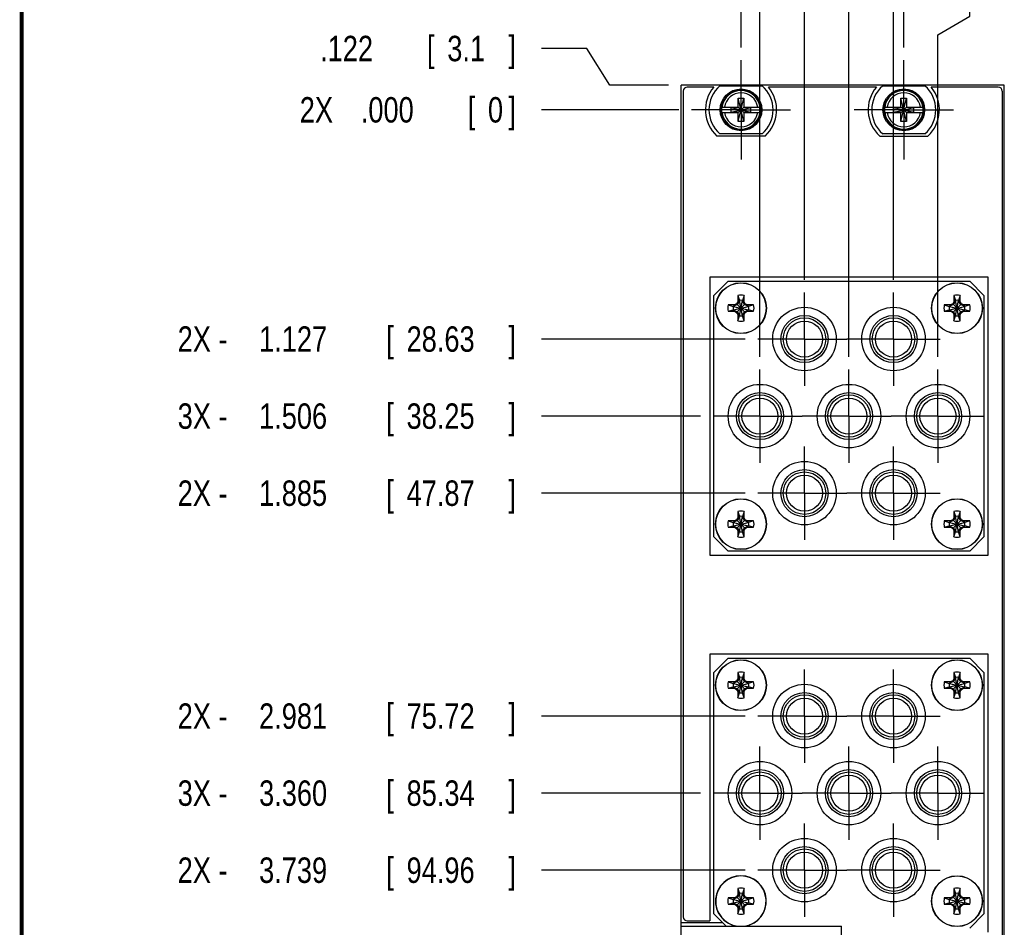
# Model space of a CAD drawing. Header units: inches. Extents: x 0.2 to 16.8, y 0.1 to 10.8.
# Tile 2 of 12: x 0.2 to 5.1, y 3.8 to 8.3. Entities that reach past the tile are written whole.
import ezdxf

# ---------------------------------------------------------------- set-up
doc = ezdxf.new("R2010")
doc.units = ezdxf.units.IN
doc.header["$LTSCALE"] = 0.935
doc.header["$MEASUREMENT"] = 0
doc.linetypes.add('CENTER', pattern=[0.6, 0.375, -0.075, 0.075, -0.075])
doc.layers.get('0').update_dxf_attribs({"linetype": 'CONTINUOUS'})
doc.layers.add('DEFAULT_1', color=7, linetype='CENTER')
doc.layers.add('DIMENSIONS', color=7, linetype='CONTINUOUS')
doc.styles.get("Standard").update_dxf_attribs({"font": 'txt', "width": 0.8})
doc.dimstyles.new('DIMSTYLE_1', dxfattribs={"dimtxt": 0.125, "dimasz": 0.18, "dimexe": 0.18, "dimexo": 0.0625, "dimgap": 0.09, "dimtad": 0, "dimtih": 1, "dimtoh": 1, "dimdec": 3, "dimzin": 4, "dimdsep": 46, "dimtxsty": 'STANDARD', "dimblk": '_FILLED', "dimblk1": '_FILLED', "dimblk2": '_FILLED', "dimcen": 0.09, "dimadec": 0, "dimazin": 0, "dimtp": 0.001, "dimtm": 0.001, "dimtfac": 1, "dimtdec": 3, "dimtofl": 0, "dimtmove": 0, "dimatfit": 3, "dimldrblk": '_FILLED', "dimfxl": 1, "dimtolj": 1, "dimtzin": 4, "dimarcsym": 0})

# ---------------------------------------------------------------- blocks, each defined once
blk = doc.blocks.new('*D4')
at = {"layer": 'DIMENSIONS', "color": 2, "linetype": 'CONTINUOUS'}
for p, q in [((3.027, 8.1684), (2.804, 8.1684)), ((3.1413, 7.9889), (3.027, 8.1684)), ((3.429, 7.9889), (3.1413, 7.9889))]:
    blk.add_line(p, q, dxfattribs=at)
at = {"layer": 'DIMENSIONS', "color": 2, "linetype": 'CONTINUOUS', "width": 0.8}
for s, p in [('.122', (1.7165, 8.1059)), ('[', (2.2415, 8.1059)), ('3.1', (2.3415, 8.1059)), (']', (2.6415, 8.1059))]:
    blk.add_text(s, height=0.125, dxfattribs=at).set_placement(p)
blk = doc.blocks.new('_FILLED')
at = {"color": 0, "linetype": 'BYBLOCK'}
blk.add_solid([(0, 0), (-1, 0.174), (-1, -0.174)], dxfattribs=at)
blk = doc.blocks.new('*D5')
at = {"layer": 'DIMENSIONS', "color": 2, "linetype": 'CONTINUOUS'}
blk.add_line((3.8054, 6.7398), (2.804, 6.7398), dxfattribs=at)
at = {"layer": 'DIMENSIONS', "color": 2, "linetype": 'CONTINUOUS', "width": 0.8}
for s, p in [('2X -', (1.0165, 6.6773)), ('1.127', (1.4165, 6.6773)), ('[', (2.0415, 6.6773)), ('28.63', (2.1415, 6.6773)), (']', (2.6415, 6.6773))]:
    blk.add_text(s, height=0.125, dxfattribs=at).set_placement(p)
blk = doc.blocks.new('*D6')
at = {"layer": 'DIMENSIONS', "color": 2, "linetype": 'CONTINUOUS'}
blk.add_line((3.5867, 6.3609), (2.804, 6.3609), dxfattribs=at)
at = {"layer": 'DIMENSIONS', "color": 2, "linetype": 'CONTINUOUS', "width": 0.8}
for s, p in [('3X -', (1.0165, 6.2984)), ('1.506', (1.4165, 6.2984)), ('[', (2.0415, 6.2984)), ('38.25', (2.1415, 6.2984)), (']', (2.6415, 6.2984))]:
    blk.add_text(s, height=0.125, dxfattribs=at).set_placement(p)
blk = doc.blocks.new('*D7')
at = {"layer": 'DIMENSIONS', "color": 2, "linetype": 'CONTINUOUS'}
blk.add_line((3.8054, 5.982), (2.804, 5.982), dxfattribs=at)
at = {"layer": 'DIMENSIONS', "color": 2, "linetype": 'CONTINUOUS', "width": 0.8}
for s, p in [('[', (2.0415, 5.9195)), (']', (2.6415, 5.9195)), ('2X -', (1.0165, 5.9195)), ('1.885', (1.4165, 5.9195)), ('47.87', (2.1415, 5.9195))]:
    blk.add_text(s, height=0.125, dxfattribs=at).set_placement(p)
blk = doc.blocks.new('*D8')
at = {"layer": 'DIMENSIONS', "color": 2, "linetype": 'CONTINUOUS'}
blk.add_line((3.8054, 4.8859), (2.804, 4.8859), dxfattribs=at)
at = {"layer": 'DIMENSIONS', "color": 2, "linetype": 'CONTINUOUS', "width": 0.8}
for s, p in [('2X -', (1.0165, 4.8234)), ('2.981', (1.4165, 4.8234)), ('[', (2.0415, 4.8234)), ('75.72', (2.1415, 4.8234)), (']', (2.6415, 4.8234))]:
    blk.add_text(s, height=0.125, dxfattribs=at).set_placement(p)
blk = doc.blocks.new('*D9')
at = {"layer": 'DIMENSIONS', "color": 2, "linetype": 'CONTINUOUS'}
blk.add_line((3.5867, 4.5071), (2.804, 4.5071), dxfattribs=at)
at = {"layer": 'DIMENSIONS', "color": 2, "linetype": 'CONTINUOUS', "width": 0.8}
for s, p in [('3X -', (1.0165, 4.4446)), ('3.360', (1.4165, 4.4446)), ('[', (2.0415, 4.4446)), ('85.34', (2.1415, 4.4446)), (']', (2.6415, 4.4446))]:
    blk.add_text(s, height=0.125, dxfattribs=at).set_placement(p)
blk = doc.blocks.new('*D10')
at = {"layer": 'DIMENSIONS', "color": 2, "linetype": 'CONTINUOUS'}
blk.add_line((3.8054, 4.1282), (2.804, 4.1282), dxfattribs=at)
at = {"layer": 'DIMENSIONS', "color": 2, "linetype": 'CONTINUOUS', "width": 0.8}
for s, p in [('2X -', (1.0165, 4.0657)), ('3.739', (1.4165, 4.0657)), ('[', (2.0415, 4.0657)), ('94.96', (2.1415, 4.0657)), (']', (2.6415, 4.0657))]:
    blk.add_text(s, height=0.125, dxfattribs=at).set_placement(p)
blk = doc.blocks.new('*D11')
at = {"layer": 'DIMENSIONS', "color": 2, "linetype": 'CONTINUOUS'}
blk.add_line((3.549, 3.0462), (2.804, 3.0462), dxfattribs=at)
at = {"layer": 'DIMENSIONS', "color": 2, "linetype": 'CONTINUOUS', "width": 0.8}
for s, p in [('2X -', (0.9165, 2.9837)), ('4.821', (1.3165, 2.9837)), ('[', (1.9415, 2.9837)), ('122.45', (2.0415, 2.9837)), (']', (2.6415, 2.9837))]:
    blk.add_text(s, height=0.125, dxfattribs=at).set_placement(p)
blk = doc.blocks.new('*D12')
at = {"layer": 'DIMENSIONS', "color": 2, "linetype": 'CONTINUOUS'}
blk.add_line((3.4795, 7.8669), (2.804, 7.8669), dxfattribs=at)
at = {"layer": 'DIMENSIONS', "color": 2, "linetype": 'CONTINUOUS', "width": 0.8}
for s, p in [('[', (2.4415, 7.8044)), (']', (2.6415, 7.8044)), ('2X ', (1.6165, 7.8044)), ('.000', (1.9165, 7.8044)), ('0', (2.5415, 7.8044))]:
    blk.add_text(s, height=0.125, dxfattribs=at).set_placement(p)
blk = doc.blocks.new('*D13')
at = {"layer": 'DIMENSIONS', "color": 2, "linetype": 'CONTINUOUS'}
blk.add_line((3.8785, 6.6527), (3.8785, 8.6764), dxfattribs=at)
at = {"layer": 'DIMENSIONS', "color": 2, "linetype": 'CONTINUOUS', "width": 0.8}
for s, p in [(']', (3.941, 10.0639)), ('2.36', (3.941, 9.6639)), ('[', (3.941, 9.5639)), ('.093', (3.941, 9.0389)), ('2X ', (3.941, 8.7389))]:
    blk.add_text(s, height=0.125, rotation=90, dxfattribs=at).set_placement(p)
blk = doc.blocks.new('*D14')
at = {"layer": 'DIMENSIONS', "color": 2, "linetype": 'CONTINUOUS'}
blk.add_line((4.0972, 7.0316), (4.0972, 8.6764), dxfattribs=at)
at = {"layer": 'DIMENSIONS', "color": 2, "linetype": 'CONTINUOUS', "width": 0.8}
for s, p in [(']', (4.1597, 10.0639)), ('7.92', (4.1597, 9.6639)), ('[', (4.1597, 9.5639)), ('.312', (4.1597, 9.0389)), ('4X ', (4.1597, 8.7389))]:
    blk.add_text(s, height=0.125, rotation=90, dxfattribs=at).set_placement(p)
blk = doc.blocks.new('*D15')
at = {"layer": 'DIMENSIONS', "color": 2, "linetype": 'CONTINUOUS'}
blk.add_line((4.316, 6.6527), (4.316, 8.6764), dxfattribs=at)
at = {"layer": 'DIMENSIONS', "color": 2, "linetype": 'CONTINUOUS', "width": 0.8}
for s, p in [(']', (4.3785, 10.1639)), ('13.47', (4.3785, 9.6639)), ('[', (4.3785, 9.5639)), ('.531', (4.3785, 9.0389)), ('2X ', (4.3785, 8.7389))]:
    blk.add_text(s, height=0.125, rotation=90, dxfattribs=at).set_placement(p)
blk = doc.blocks.new('*D16')
at = {"layer": 'DIMENSIONS', "color": 2, "linetype": 'CONTINUOUS'}
blk.add_line((4.5347, 7.0316), (4.5347, 8.6764), dxfattribs=at)
at = {"layer": 'DIMENSIONS', "color": 2, "linetype": 'CONTINUOUS', "width": 0.8}
for s, p in [(']', (4.5972, 10.1639)), ('19.03', (4.5972, 9.6639)), ('[', (4.5972, 9.5639)), ('.749', (4.5972, 9.0389)), ('4X ', (4.5972, 8.7389))]:
    blk.add_text(s, height=0.125, rotation=90, dxfattribs=at).set_placement(p)
blk = doc.blocks.new('*D17')
at = {"layer": 'DIMENSIONS', "color": 2, "linetype": 'CONTINUOUS'}
for p, q in [((4.9103, 8.3268), (4.9103, 8.6764)), ((4.7535, 8.2354), (4.9103, 8.3268)), ((4.7535, 6.6527), (4.7535, 8.2354))]:
    blk.add_line(p, q, dxfattribs=at)
at = {"layer": 'DIMENSIONS', "color": 2, "linetype": 'CONTINUOUS', "width": 0.8}
for s, p in [(']', (4.9728, 10.1639)), ('24.59', (4.9728, 9.6639)), ('[', (4.9728, 9.5639)), ('.968', (4.9728, 9.0389)), ('2X ', (4.9728, 8.7389))]:
    blk.add_text(s, height=0.125, rotation=90, dxfattribs=at).set_placement(p)
blk = doc.blocks.new('*D18')
at = {"layer": 'DIMENSIONS', "color": 2, "linetype": 'CONTINUOUS'}
for p, q in [((3.6857, 8.4337), (3.6857, 8.6764)), ((3.7855, 8.3606), (3.6857, 8.4337)), ((3.7855, 8.1729), (3.7855, 8.3606))]:
    blk.add_line(p, q, dxfattribs=at)
at = {"layer": 'DIMENSIONS', "color": 2, "linetype": 'CONTINUOUS', "width": 0.8}
for s, p in [(']', (3.7482, 9.7639)), ('0', (3.7482, 9.6639)), ('[', (3.7482, 9.5639)), ('.000', (3.7482, 9.0389)), ('2X ', (3.7482, 8.7389))]:
    blk.add_text(s, height=0.125, rotation=90, dxfattribs=at).set_placement(p)
blk = doc.blocks.new('*D19')
at = {"layer": 'DIMENSIONS', "color": 2, "linetype": 'CONTINUOUS'}
for p, q in [((4.7167, 8.4504), (4.7167, 8.6764)), ((4.5855, 8.3756), (4.7167, 8.4504)), ((4.5855, 8.1729), (4.5855, 8.3756))]:
    blk.add_line(p, q, dxfattribs=at)
at = {"layer": 'DIMENSIONS', "color": 2, "linetype": 'CONTINUOUS', "width": 0.8}
for s, p in [(']', (4.7792, 10.1639)), ('20.32', (4.7792, 9.6639)), ('[', (4.7792, 9.5639)), ('.800', (4.7792, 9.0389)), ('2X ', (4.7792, 8.7389))]:
    blk.add_text(s, height=0.125, rotation=90, dxfattribs=at).set_placement(p)

msp = doc.modelspace()

# ---------------------------------------------------------------- linework, layer by layer
at = {"color": 7, "linetype": 'CONTINUOUS'}
for p, q in [((3.4915, 2.8512), (3.4915, 7.9889)), ((5.0795, 7.9889), (3.4915, 7.9889)), ((3.6817, 7.9854), (3.8892, 7.9854)), ((4.4817, 7.9854), (4.6892, 7.9854)), ((5.0795, 2.9239), (5.0795, 7.9889)), ((3.5015, 7.9589), (3.5015, 3.8989)), ((3.651, 7.9789), (3.5215, 7.9789)), ((4.451, 7.9789), (3.92, 7.9789)), ((5.0495, 7.9789), (4.72, 7.9789)), ((5.0695, 7.9589), (5.0695, 2.9539)), ((3.7717, 7.8098), (3.7993, 7.9239)), ((3.7717, 7.8806), (3.7717, 7.9239)), ((3.7993, 7.8098), (3.7717, 7.9239)), ((3.7717, 7.9239), (3.7993, 7.9239)), ((3.7993, 7.9239), (3.7993, 7.8806)), ((4.5717, 7.8098), (4.5993, 7.9239)), ((4.5717, 7.8806), (4.5717, 7.9239)), ((4.5993, 7.8098), (4.5717, 7.9239)), ((4.5717, 7.9239), (4.5993, 7.9239)), ((4.5993, 7.9239), (4.5993, 7.8806)), ((3.6908, 7.8806), (3.7738, 7.8806)), ((3.6908, 7.8531), (3.7738, 7.8531)), ((3.737, 7.8551), (3.737, 7.8786)), ((3.737, 7.8786), (3.834, 7.8551)), ((3.737, 7.8551), (3.834, 7.8786)), ((3.7738, 7.8786), (3.737, 7.8786)), ((3.737, 7.8551), (3.7738, 7.8551)), ((3.7717, 7.8098), (3.7717, 7.8531)), ((3.7738, 7.8806), (3.7738, 7.8786)), ((3.7738, 7.8551), (3.7972, 7.8786)), ((3.7972, 7.8551), (3.7738, 7.8786)), ((3.7738, 7.8531), (3.7738, 7.8551)), ((3.7972, 7.8806), (3.7972, 7.8786)), ((3.7972, 7.8806), (3.8801, 7.8806)), ((3.834, 7.8786), (3.7972, 7.8786)), ((3.7972, 7.8531), (3.7972, 7.8551)), ((3.7972, 7.8551), (3.834, 7.8551)), ((3.7972, 7.8531), (3.8801, 7.8531)), ((3.7993, 7.8531), (3.7993, 7.8098)), ((3.834, 7.8551), (3.834, 7.8786)), ((4.4908, 7.8806), (4.5738, 7.8806)), ((4.4908, 7.8531), (4.5738, 7.8531)), ((4.537, 7.8551), (4.537, 7.8786)), ((4.537, 7.8551), (4.634, 7.8786)), ((4.5738, 7.8786), (4.537, 7.8786)), ((4.537, 7.8786), (4.634, 7.8551)), ((4.537, 7.8551), (4.5738, 7.8551)), ((4.5717, 7.8098), (4.5717, 7.8531)), ((4.5738, 7.8806), (4.5738, 7.8786)), ((4.5738, 7.8551), (4.5972, 7.8786)), ((4.5972, 7.8551), (4.5738, 7.8786)), ((4.5738, 7.8531), (4.5738, 7.8551)), ((4.5972, 7.8806), (4.5972, 7.8786)), ((4.5972, 7.8806), (4.6801, 7.8806)), ((4.634, 7.8786), (4.5972, 7.8786)), ((4.5972, 7.8531), (4.5972, 7.8551)), ((4.5972, 7.8551), (4.634, 7.8551)), ((4.5972, 7.8531), (4.6801, 7.8531)), ((4.5993, 7.8531), (4.5993, 7.8098)), ((4.634, 7.8551), (4.634, 7.8786)), ((3.7993, 7.8098), (3.7717, 7.8098)), ((4.5993, 7.8098), (4.5717, 7.8098)), ((3.8892, 7.7484), (3.6817, 7.7484)), ((4.6892, 7.7484), (4.4817, 7.7484)), ((3.9037, 7.7379), (3.6672, 7.7379)), ((4.4672, 7.7379), (4.7037, 7.7379)), ((3.6325, 7.0444), (3.6325, 5.6774)), ((4.9995, 7.0444), (3.6325, 7.0444)), ((3.7225, 7.0244), (3.6525, 6.9544)), ((3.7225, 7.0244), (4.9095, 7.0244)), ((4.9795, 6.9544), (4.9095, 7.0244)), ((4.9995, 5.6774), (4.9995, 7.0444)), ((3.6525, 5.7674), (3.6525, 6.9544)), ((3.7694, 6.9233), (3.7637, 6.9133)), ((3.7772, 6.9282), (3.7668, 6.9101)), ((3.7694, 6.9544), (3.7694, 6.9233)), ((3.7694, 6.9544), (3.7772, 6.9297)), ((3.7694, 6.9233), (3.7772, 6.9282)), ((3.7772, 6.8541), (3.7928, 6.9297)), ((3.7772, 6.9297), (3.7772, 6.9282)), ((3.7928, 6.8541), (3.7772, 6.9297)), ((3.7772, 6.8556), (3.7928, 6.9282)), ((3.7928, 6.8556), (3.7772, 6.9282)), ((3.8005, 6.9544), (3.7928, 6.9297)), ((3.7928, 6.9282), (3.7928, 6.9297)), ((3.8032, 6.9101), (3.7928, 6.9282)), ((3.8005, 6.9233), (3.7928, 6.9282)), ((3.8005, 6.9233), (3.8005, 6.9544)), ((3.8063, 6.9133), (3.8005, 6.9233)), ((4.8314, 6.9233), (4.8257, 6.9133)), ((4.8392, 6.9282), (4.8288, 6.9101)), ((4.8314, 6.9544), (4.8314, 6.9233)), ((4.8314, 6.9544), (4.8392, 6.9297)), ((4.8314, 6.9233), (4.8392, 6.9282)), ((4.8392, 6.8541), (4.8548, 6.9297)), ((4.8392, 6.9297), (4.8392, 6.9282)), ((4.8548, 6.8541), (4.8392, 6.9297)), ((4.8392, 6.8556), (4.8548, 6.9282)), ((4.8548, 6.8556), (4.8392, 6.9282)), ((4.8625, 6.9544), (4.8548, 6.9297)), ((4.8548, 6.9282), (4.8548, 6.9297)), ((4.8652, 6.9101), (4.8548, 6.9282)), ((4.8625, 6.9233), (4.8548, 6.9282)), ((4.8625, 6.9233), (4.8625, 6.9544)), ((4.8683, 6.9133), (4.8625, 6.9233)), ((4.9795, 6.9544), (4.9795, 5.7674)), ((3.7225, 6.9075), (3.7472, 6.8997)), ((3.7536, 6.9075), (3.7225, 6.9075)), ((3.7225, 6.8764), (3.7472, 6.8841)), ((3.7225, 6.8764), (3.7536, 6.8764)), ((3.7472, 6.8997), (3.8228, 6.8841)), ((3.7472, 6.8841), (3.8228, 6.8997)), ((3.7487, 6.8997), (3.7472, 6.8997)), ((3.7472, 6.8841), (3.7487, 6.8841)), ((3.7668, 6.9101), (3.7487, 6.8997)), ((3.7536, 6.9075), (3.7487, 6.8997)), ((3.7487, 6.8997), (3.8213, 6.8841)), ((3.7487, 6.8841), (3.8213, 6.8997)), ((3.7536, 6.8764), (3.7487, 6.8841)), ((3.7487, 6.8841), (3.7668, 6.8737)), ((3.7637, 6.9133), (3.7536, 6.9075)), ((3.7536, 6.8764), (3.7637, 6.8706)), ((3.7637, 6.8706), (3.8063, 6.9133)), ((3.8063, 6.8706), (3.7637, 6.9133)), ((3.7668, 6.8737), (3.7772, 6.8556)), ((3.7928, 6.8556), (3.8032, 6.8737)), ((3.8213, 6.8997), (3.8032, 6.9101)), ((3.8032, 6.8737), (3.8213, 6.8841)), ((3.8164, 6.9075), (3.8063, 6.9133)), ((3.8063, 6.8706), (3.8164, 6.8764)), ((3.8164, 6.9075), (3.8213, 6.8997)), ((3.8475, 6.9075), (3.8164, 6.9075)), ((3.8164, 6.8764), (3.8213, 6.8841)), ((3.8164, 6.8764), (3.8475, 6.8764)), ((3.8228, 6.8997), (3.8213, 6.8997)), ((3.8213, 6.8841), (3.8228, 6.8841)), ((3.8475, 6.9075), (3.8228, 6.8997)), ((3.8475, 6.8764), (3.8228, 6.8841)), ((4.8156, 6.9075), (4.7845, 6.9075)), ((4.7845, 6.9075), (4.8092, 6.8997)), ((4.7845, 6.8764), (4.8092, 6.8841)), ((4.7845, 6.8764), (4.8156, 6.8764)), ((4.8092, 6.8841), (4.8848, 6.8997)), ((4.8107, 6.8997), (4.8092, 6.8997)), ((4.8092, 6.8997), (4.8848, 6.8841)), ((4.8092, 6.8841), (4.8107, 6.8841)), ((4.8288, 6.9101), (4.8107, 6.8997)), ((4.8156, 6.9075), (4.8107, 6.8997)), ((4.8107, 6.8841), (4.8833, 6.8997)), ((4.8107, 6.8997), (4.8833, 6.8841)), ((4.8156, 6.8764), (4.8107, 6.8841)), ((4.8107, 6.8841), (4.8288, 6.8737)), ((4.8257, 6.9133), (4.8156, 6.9075)), ((4.8156, 6.8764), (4.8257, 6.8706)), ((4.8257, 6.8706), (4.8683, 6.9133)), ((4.8683, 6.8706), (4.8257, 6.9133)), ((4.8288, 6.8737), (4.8392, 6.8556)), ((4.8548, 6.8556), (4.8652, 6.8737)), ((4.8833, 6.8997), (4.8652, 6.9101)), ((4.8652, 6.8737), (4.8833, 6.8841)), ((4.8784, 6.9075), (4.8683, 6.9133)), ((4.8683, 6.8706), (4.8784, 6.8764)), ((4.8784, 6.9075), (4.8833, 6.8997)), ((4.9095, 6.9075), (4.8784, 6.9075)), ((4.8784, 6.8764), (4.8833, 6.8841)), ((4.8784, 6.8764), (4.9095, 6.8764)), ((4.8848, 6.8997), (4.8833, 6.8997)), ((4.8833, 6.8841), (4.8848, 6.8841)), ((4.9095, 6.9075), (4.8848, 6.8997)), ((4.9095, 6.8764), (4.8848, 6.8841)), ((3.7637, 6.8706), (3.7694, 6.8606)), ((3.7694, 6.8606), (3.7694, 6.8294)), ((3.7694, 6.8606), (3.7772, 6.8556)), ((3.7694, 6.8294), (3.7772, 6.8541)), ((3.7772, 6.8556), (3.7772, 6.8541)), ((3.8005, 6.8606), (3.7928, 6.8556)), ((3.7928, 6.8541), (3.7928, 6.8556)), ((3.8005, 6.8294), (3.7928, 6.8541)), ((3.8005, 6.8606), (3.8063, 6.8706)), ((3.8005, 6.8294), (3.8005, 6.8606)), ((4.8257, 6.8706), (4.8314, 6.8606)), ((4.8314, 6.8606), (4.8314, 6.8294)), ((4.8314, 6.8606), (4.8392, 6.8556)), ((4.8314, 6.8294), (4.8392, 6.8541)), ((4.8392, 6.8556), (4.8392, 6.8541)), ((4.8625, 6.8606), (4.8548, 6.8556)), ((4.8548, 6.8541), (4.8548, 6.8556)), ((4.8625, 6.8294), (4.8548, 6.8541)), ((4.8625, 6.8606), (4.8683, 6.8706)), ((4.8625, 6.8294), (4.8625, 6.8606)), ((3.7694, 5.8613), (3.7637, 5.8513)), ((3.7772, 5.8662), (3.7668, 5.8481)), ((3.7694, 5.8924), (3.7694, 5.8613)), ((3.7694, 5.8924), (3.7772, 5.8677)), ((3.7694, 5.8613), (3.7772, 5.8662)), ((3.7772, 5.8677), (3.7772, 5.8662)), ((3.7772, 5.7921), (3.7928, 5.8677)), ((3.7928, 5.7921), (3.7772, 5.8677)), ((3.7772, 5.7936), (3.7928, 5.8662)), ((3.7928, 5.7936), (3.7772, 5.8662)), ((3.8005, 5.8924), (3.7928, 5.8677)), ((3.7928, 5.8662), (3.7928, 5.8677)), ((3.8032, 5.8481), (3.7928, 5.8662)), ((3.8005, 5.8613), (3.7928, 5.8662)), ((3.8005, 5.8613), (3.8005, 5.8924)), ((3.8063, 5.8513), (3.8005, 5.8613)), ((4.8314, 5.8613), (4.8257, 5.8513)), ((4.8392, 5.8662), (4.8288, 5.8481)), ((4.8314, 5.8924), (4.8314, 5.8613)), ((4.8314, 5.8924), (4.8392, 5.8677)), ((4.8314, 5.8613), (4.8392, 5.8662)), ((4.8392, 5.7921), (4.8548, 5.8677)), ((4.8392, 5.8677), (4.8392, 5.8662)), ((4.8548, 5.7921), (4.8392, 5.8677)), ((4.8392, 5.7936), (4.8548, 5.8662)), ((4.8548, 5.7936), (4.8392, 5.8662)), ((4.8625, 5.8924), (4.8548, 5.8677)), ((4.8548, 5.8662), (4.8548, 5.8677)), ((4.8625, 5.8613), (4.8548, 5.8662)), ((4.8652, 5.8481), (4.8548, 5.8662)), ((4.8625, 5.8613), (4.8625, 5.8924)), ((4.8683, 5.8513), (4.8625, 5.8613)), ((3.7225, 5.8455), (3.7472, 5.8377)), ((3.7536, 5.8455), (3.7225, 5.8455)), ((3.7225, 5.8144), (3.7472, 5.8221)), ((3.7225, 5.8144), (3.7536, 5.8144)), ((3.7472, 5.8377), (3.8228, 5.8221)), ((3.7472, 5.8221), (3.8228, 5.8377)), ((3.7487, 5.8377), (3.7472, 5.8377)), ((3.7472, 5.8221), (3.7487, 5.8221)), ((3.7668, 5.8481), (3.7487, 5.8377)), ((3.7536, 5.8455), (3.7487, 5.8377)), ((3.7487, 5.8377), (3.8213, 5.8221)), ((3.7487, 5.8221), (3.8213, 5.8377)), ((3.7536, 5.8144), (3.7487, 5.8221)), ((3.7487, 5.8221), (3.7668, 5.8117)), ((3.7637, 5.8513), (3.7536, 5.8455)), ((3.7536, 5.8144), (3.7637, 5.8086)), ((3.7637, 5.8086), (3.8063, 5.8513)), ((3.8063, 5.8086), (3.7637, 5.8513)), ((3.7637, 5.8086), (3.7694, 5.7986)), ((3.7668, 5.8117), (3.7772, 5.7936)), ((3.7928, 5.7936), (3.8032, 5.8117)), ((3.8005, 5.7986), (3.8063, 5.8086)), ((3.8213, 5.8377), (3.8032, 5.8481)), ((3.8032, 5.8117), (3.8213, 5.8221)), ((3.8164, 5.8455), (3.8063, 5.8513)), ((3.8063, 5.8086), (3.8164, 5.8144)), ((3.8164, 5.8455), (3.8213, 5.8377)), ((3.8475, 5.8455), (3.8164, 5.8455)), ((3.8164, 5.8144), (3.8213, 5.8221)), ((3.8164, 5.8144), (3.8475, 5.8144)), ((3.8228, 5.8377), (3.8213, 5.8377)), ((3.8213, 5.8221), (3.8228, 5.8221)), ((3.8475, 5.8455), (3.8228, 5.8377)), ((3.8475, 5.8144), (3.8228, 5.8221)), ((4.8156, 5.8455), (4.7845, 5.8455)), ((4.7845, 5.8455), (4.8092, 5.8377)), ((4.7845, 5.8144), (4.8092, 5.8221)), ((4.7845, 5.8144), (4.8156, 5.8144)), ((4.8092, 5.8221), (4.8848, 5.8377)), ((4.8107, 5.8377), (4.8092, 5.8377)), ((4.8092, 5.8377), (4.8848, 5.8221)), ((4.8092, 5.8221), (4.8107, 5.8221)), ((4.8288, 5.8481), (4.8107, 5.8377)), ((4.8156, 5.8455), (4.8107, 5.8377)), ((4.8107, 5.8221), (4.8833, 5.8377)), ((4.8107, 5.8377), (4.8833, 5.8221)), ((4.8107, 5.8221), (4.8288, 5.8117)), ((4.8156, 5.8144), (4.8107, 5.8221)), ((4.8257, 5.8513), (4.8156, 5.8455)), ((4.8156, 5.8144), (4.8257, 5.8086)), ((4.8257, 5.8086), (4.8683, 5.8513)), ((4.8683, 5.8086), (4.8257, 5.8513)), ((4.8257, 5.8086), (4.8314, 5.7986)), ((4.8288, 5.8117), (4.8392, 5.7936)), ((4.8548, 5.7936), (4.8652, 5.8117)), ((4.8625, 5.7986), (4.8683, 5.8086)), ((4.8833, 5.8377), (4.8652, 5.8481)), ((4.8652, 5.8117), (4.8833, 5.8221)), ((4.8784, 5.8455), (4.8683, 5.8513)), ((4.8683, 5.8086), (4.8784, 5.8144)), ((4.9095, 5.8455), (4.8784, 5.8455)), ((4.8784, 5.8455), (4.8833, 5.8377)), ((4.8784, 5.8144), (4.8833, 5.8221)), ((4.8784, 5.8144), (4.9095, 5.8144)), ((4.8848, 5.8377), (4.8833, 5.8377)), ((4.8833, 5.8221), (4.8848, 5.8221)), ((4.9095, 5.8455), (4.8848, 5.8377)), ((4.9095, 5.8144), (4.8848, 5.8221)), ((3.6525, 5.7674), (3.7225, 5.6974)), ((3.7694, 5.7986), (3.7694, 5.7674)), ((3.7694, 5.7986), (3.7772, 5.7936)), ((3.7694, 5.7674), (3.7772, 5.7921)), ((3.7772, 5.7936), (3.7772, 5.7921)), ((3.8005, 5.7986), (3.7928, 5.7936)), ((3.7928, 5.7921), (3.7928, 5.7936)), ((3.8005, 5.7674), (3.7928, 5.7921)), ((3.8005, 5.7674), (3.8005, 5.7986)), ((4.8314, 5.7986), (4.8314, 5.7674)), ((4.8314, 5.7986), (4.8392, 5.7936)), ((4.8314, 5.7674), (4.8392, 5.7921)), ((4.8392, 5.7936), (4.8392, 5.7921)), ((4.8625, 5.7986), (4.8548, 5.7936)), ((4.8548, 5.7921), (4.8548, 5.7936)), ((4.8625, 5.7674), (4.8548, 5.7921)), ((4.8625, 5.7674), (4.8625, 5.7986)), ((4.9095, 5.6974), (4.9795, 5.7674)), ((3.6325, 5.6774), (4.9995, 5.6774)), ((4.9095, 5.6974), (3.7225, 5.6974)), ((3.6325, 5.1906), (3.6325, 3.8789)), ((4.9995, 5.1906), (3.6325, 5.1906)), ((4.9995, 3.8236), (4.9995, 5.1906)), ((3.7225, 5.1706), (3.6525, 5.1006)), ((3.7225, 5.1706), (4.9095, 5.1706)), ((4.9795, 5.1006), (4.9095, 5.1706)), ((3.6525, 3.9136), (3.6525, 5.1006)), ((3.7694, 5.1005), (3.7694, 5.0694)), ((3.7694, 5.1005), (3.7772, 5.0759)), ((3.8005, 5.1005), (3.7928, 5.0759)), ((3.8005, 5.0694), (3.8005, 5.1005)), ((4.8314, 5.1005), (4.8392, 5.0759)), ((4.8314, 5.1005), (4.8314, 5.0694)), ((4.8625, 5.1005), (4.8548, 5.0759)), ((4.8625, 5.0694), (4.8625, 5.1005)), ((4.9795, 5.1006), (4.9795, 3.9136)), ((3.7225, 5.0536), (3.7472, 5.0458)), ((3.7536, 5.0536), (3.7225, 5.0536)), ((3.7487, 5.0458), (3.7472, 5.0458)), ((3.7472, 5.0458), (3.8228, 5.0303)), ((3.7472, 5.0303), (3.8228, 5.0458)), ((3.7668, 5.0563), (3.7487, 5.0458)), ((3.7536, 5.0536), (3.7487, 5.0458)), ((3.7487, 5.0458), (3.8213, 5.0303)), ((3.7487, 5.0303), (3.8213, 5.0458)), ((3.7637, 5.0594), (3.7536, 5.0536)), ((3.7694, 5.0694), (3.7637, 5.0594)), ((3.8063, 5.0167), (3.7637, 5.0594)), ((3.7637, 5.0167), (3.8063, 5.0594)), ((3.7772, 5.0743), (3.7668, 5.0563)), ((3.7694, 5.0694), (3.7772, 5.0743)), ((3.7772, 5.0759), (3.7772, 5.0743)), ((3.7928, 5.0002), (3.7772, 5.0759)), ((3.7772, 5.0002), (3.7928, 5.0759)), ((3.7928, 5.0018), (3.7772, 5.0743)), ((3.7772, 5.0018), (3.7928, 5.0743)), ((3.7928, 5.0743), (3.7928, 5.0759)), ((3.8005, 5.0694), (3.7928, 5.0743)), ((3.8032, 5.0563), (3.7928, 5.0743)), ((3.8063, 5.0594), (3.8005, 5.0694)), ((3.8213, 5.0458), (3.8032, 5.0563)), ((3.8164, 5.0536), (3.8063, 5.0594)), ((3.8164, 5.0536), (3.8213, 5.0458)), ((3.8475, 5.0536), (3.8164, 5.0536)), ((3.8228, 5.0458), (3.8213, 5.0458)), ((3.8475, 5.0536), (3.8228, 5.0458)), ((4.8156, 5.0536), (4.7845, 5.0536)), ((4.7845, 5.0536), (4.8092, 5.0458)), ((4.8092, 5.0303), (4.8848, 5.0458)), ((4.8107, 5.0458), (4.8092, 5.0458)), ((4.8092, 5.0458), (4.8848, 5.0303)), ((4.8288, 5.0563), (4.8107, 5.0458)), ((4.8156, 5.0536), (4.8107, 5.0458)), ((4.8107, 5.0303), (4.8833, 5.0458)), ((4.8107, 5.0458), (4.8833, 5.0303)), ((4.8257, 5.0594), (4.8156, 5.0536)), ((4.8314, 5.0694), (4.8257, 5.0594)), ((4.8683, 5.0167), (4.8257, 5.0594)), ((4.8257, 5.0167), (4.8683, 5.0594)), ((4.8392, 5.0743), (4.8288, 5.0563)), ((4.8314, 5.0694), (4.8392, 5.0743)), ((4.8548, 5.0002), (4.8392, 5.0759)), ((4.8392, 5.0759), (4.8392, 5.0743)), ((4.8392, 5.0002), (4.8548, 5.0759)), ((4.8548, 5.0018), (4.8392, 5.0743)), ((4.8392, 5.0018), (4.8548, 5.0743)), ((4.8548, 5.0743), (4.8548, 5.0759)), ((4.8625, 5.0694), (4.8548, 5.0743)), ((4.8652, 5.0563), (4.8548, 5.0743)), ((4.8683, 5.0594), (4.8625, 5.0694)), ((4.8833, 5.0458), (4.8652, 5.0563)), ((4.8784, 5.0536), (4.8683, 5.0594)), ((4.9095, 5.0536), (4.8784, 5.0536)), ((4.8784, 5.0536), (4.8833, 5.0458)), ((4.8848, 5.0458), (4.8833, 5.0458)), ((4.9095, 5.0536), (4.8848, 5.0458)), ((3.7225, 5.0225), (3.7472, 5.0303)), ((3.7225, 5.0225), (3.7536, 5.0225)), ((3.7472, 5.0303), (3.7487, 5.0303)), ((3.7536, 5.0225), (3.7487, 5.0303)), ((3.7487, 5.0303), (3.7668, 5.0198)), ((3.7536, 5.0225), (3.7637, 5.0167)), ((3.7637, 5.0167), (3.7694, 5.0067)), ((3.7668, 5.0198), (3.7772, 5.0018)), ((3.7694, 5.0067), (3.7694, 4.9756)), ((3.7694, 5.0067), (3.7772, 5.0018)), ((3.7694, 4.9756), (3.7772, 5.0002)), ((3.7772, 5.0018), (3.7772, 5.0002)), ((3.7928, 5.0018), (3.8032, 5.0198)), ((3.8005, 5.0067), (3.7928, 5.0018)), ((3.7928, 5.0002), (3.7928, 5.0018)), ((3.8005, 4.9756), (3.7928, 5.0002)), ((3.8005, 5.0067), (3.8063, 5.0167)), ((3.8005, 4.9756), (3.8005, 5.0067)), ((3.8032, 5.0198), (3.8213, 5.0303)), ((3.8063, 5.0167), (3.8164, 5.0225)), ((3.8164, 5.0225), (3.8213, 5.0303)), ((3.8164, 5.0225), (3.8475, 5.0225)), ((3.8213, 5.0303), (3.8228, 5.0303)), ((3.8475, 5.0225), (3.8228, 5.0303)), ((4.7845, 5.0225), (4.8092, 5.0303)), ((4.7845, 5.0225), (4.8156, 5.0225)), ((4.8092, 5.0303), (4.8107, 5.0303)), ((4.8107, 5.0303), (4.8288, 5.0198)), ((4.8156, 5.0225), (4.8107, 5.0303)), ((4.8156, 5.0225), (4.8257, 5.0167)), ((4.8257, 5.0167), (4.8314, 5.0067)), ((4.8288, 5.0198), (4.8392, 5.0018)), ((4.8314, 5.0067), (4.8392, 5.0018)), ((4.8314, 5.0067), (4.8314, 4.9756)), ((4.8314, 4.9756), (4.8392, 5.0002)), ((4.8392, 5.0018), (4.8392, 5.0002)), ((4.8548, 5.0018), (4.8652, 5.0198)), ((4.8625, 5.0067), (4.8548, 5.0018)), ((4.8548, 5.0002), (4.8548, 5.0018)), ((4.8625, 4.9756), (4.8548, 5.0002)), ((4.8625, 5.0067), (4.8683, 5.0167)), ((4.8625, 4.9756), (4.8625, 5.0067)), ((4.8652, 5.0198), (4.8833, 5.0303)), ((4.8683, 5.0167), (4.8784, 5.0225)), ((4.8784, 5.0225), (4.8833, 5.0303)), ((4.8784, 5.0225), (4.9095, 5.0225)), ((4.8833, 5.0303), (4.8848, 5.0303)), ((4.9095, 5.0225), (4.8848, 5.0303)), ((3.7694, 4.0385), (3.7772, 4.0139)), ((3.7694, 4.0385), (3.7694, 4.0074)), ((3.8005, 4.0385), (3.7928, 4.0139)), ((3.8005, 4.0074), (3.8005, 4.0385)), ((4.8314, 4.0385), (4.8392, 4.0139)), ((4.8314, 4.0385), (4.8314, 4.0074)), ((4.8625, 4.0385), (4.8548, 4.0139)), ((4.8625, 4.0074), (4.8625, 4.0385)), ((3.7536, 3.9916), (3.7225, 3.9916)), ((3.7225, 3.9916), (3.7472, 3.9838)), ((3.7487, 3.9838), (3.7472, 3.9838)), ((3.7472, 3.9838), (3.8228, 3.9683)), ((3.7472, 3.9683), (3.8228, 3.9838)), ((3.7668, 3.9943), (3.7487, 3.9838)), ((3.7536, 3.9916), (3.7487, 3.9838)), ((3.7487, 3.9838), (3.8213, 3.9683)), ((3.7487, 3.9683), (3.8213, 3.9838)), ((3.7637, 3.9974), (3.7536, 3.9916)), ((3.7694, 4.0074), (3.7637, 3.9974)), ((3.8063, 3.9547), (3.7637, 3.9974)), ((3.7637, 3.9547), (3.8063, 3.9974)), ((3.7772, 4.0123), (3.7668, 3.9943)), ((3.7694, 4.0074), (3.7772, 4.0123)), ((3.7928, 3.9382), (3.7772, 4.0139)), ((3.7772, 4.0139), (3.7772, 4.0123)), ((3.7772, 3.9382), (3.7928, 4.0139)), ((3.7928, 3.9398), (3.7772, 4.0123)), ((3.7772, 3.9398), (3.7928, 4.0123)), ((3.7928, 4.0123), (3.7928, 4.0139)), ((3.8005, 4.0074), (3.7928, 4.0123)), ((3.8032, 3.9943), (3.7928, 4.0123)), ((3.8063, 3.9974), (3.8005, 4.0074)), ((3.8213, 3.9838), (3.8032, 3.9943)), ((3.8164, 3.9916), (3.8063, 3.9974)), ((3.8475, 3.9916), (3.8164, 3.9916)), ((3.8164, 3.9916), (3.8213, 3.9838)), ((3.8228, 3.9838), (3.8213, 3.9838)), ((3.8475, 3.9916), (3.8228, 3.9838)), ((4.8156, 3.9916), (4.7845, 3.9916)), ((4.7845, 3.9916), (4.8092, 3.9838)), ((4.8092, 3.9683), (4.8848, 3.9838)), ((4.8107, 3.9838), (4.8092, 3.9838)), ((4.8092, 3.9838), (4.8848, 3.9683)), ((4.8288, 3.9943), (4.8107, 3.9838)), ((4.8156, 3.9916), (4.8107, 3.9838)), ((4.8107, 3.9683), (4.8833, 3.9838)), ((4.8107, 3.9838), (4.8833, 3.9683)), ((4.8257, 3.9974), (4.8156, 3.9916)), ((4.8314, 4.0074), (4.8257, 3.9974)), ((4.8683, 3.9547), (4.8257, 3.9974)), ((4.8257, 3.9547), (4.8683, 3.9974)), ((4.8392, 4.0123), (4.8288, 3.9943)), ((4.8314, 4.0074), (4.8392, 4.0123)), ((4.8548, 3.9382), (4.8392, 4.0139)), ((4.8392, 4.0139), (4.8392, 4.0123)), ((4.8392, 3.9382), (4.8548, 4.0139)), ((4.8548, 3.9398), (4.8392, 4.0123)), ((4.8392, 3.9398), (4.8548, 4.0123)), ((4.8548, 4.0123), (4.8548, 4.0139)), ((4.8625, 4.0074), (4.8548, 4.0123)), ((4.8652, 3.9943), (4.8548, 4.0123)), ((4.8683, 3.9974), (4.8625, 4.0074)), ((4.8833, 3.9838), (4.8652, 3.9943)), ((4.8784, 3.9916), (4.8683, 3.9974)), ((4.9095, 3.9916), (4.8784, 3.9916)), ((4.8784, 3.9916), (4.8833, 3.9838)), ((4.8848, 3.9838), (4.8833, 3.9838)), ((4.9095, 3.9916), (4.8848, 3.9838)), ((3.7225, 3.9605), (3.7472, 3.9683)), ((3.7225, 3.9605), (3.7536, 3.9605)), ((3.7472, 3.9683), (3.7487, 3.9683)), ((3.7487, 3.9683), (3.7668, 3.9578)), ((3.7536, 3.9605), (3.7487, 3.9683)), ((3.7536, 3.9605), (3.7637, 3.9547)), ((3.7637, 3.9547), (3.7694, 3.9447)), ((3.7668, 3.9578), (3.7772, 3.9398)), ((3.7694, 3.9447), (3.7772, 3.9398)), ((3.7694, 3.9447), (3.7694, 3.9136)), ((3.7694, 3.9136), (3.7772, 3.9382)), ((3.7772, 3.9398), (3.7772, 3.9382)), ((3.7928, 3.9398), (3.8032, 3.9578)), ((3.8005, 3.9447), (3.7928, 3.9398)), ((3.7928, 3.9382), (3.7928, 3.9398)), ((3.8005, 3.9136), (3.7928, 3.9382)), ((3.8005, 3.9447), (3.8063, 3.9547)), ((3.8005, 3.9136), (3.8005, 3.9447)), ((3.8032, 3.9578), (3.8213, 3.9683)), ((3.8063, 3.9547), (3.8164, 3.9605)), ((3.8164, 3.9605), (3.8213, 3.9683)), ((3.8164, 3.9605), (3.8475, 3.9605)), ((3.8213, 3.9683), (3.8228, 3.9683)), ((3.8475, 3.9605), (3.8228, 3.9683)), ((4.7845, 3.9605), (4.8092, 3.9683)), ((4.7845, 3.9605), (4.8156, 3.9605)), ((4.8092, 3.9683), (4.8107, 3.9683)), ((4.8107, 3.9683), (4.8288, 3.9578)), ((4.8156, 3.9605), (4.8107, 3.9683)), ((4.8156, 3.9605), (4.8257, 3.9547)), ((4.8257, 3.9547), (4.8314, 3.9447)), ((4.8288, 3.9578), (4.8392, 3.9398)), ((4.8314, 3.9447), (4.8392, 3.9398)), ((4.8314, 3.9447), (4.8314, 3.9136)), ((4.8314, 3.9136), (4.8392, 3.9382)), ((4.8392, 3.9398), (4.8392, 3.9382)), ((4.8548, 3.9398), (4.8652, 3.9578)), ((4.8625, 3.9447), (4.8548, 3.9398)), ((4.8548, 3.9382), (4.8548, 3.9398)), ((4.8625, 3.9136), (4.8548, 3.9382)), ((4.8625, 3.9447), (4.8683, 3.9547)), ((4.8625, 3.9136), (4.8625, 3.9447)), ((4.8652, 3.9578), (4.8833, 3.9683)), ((4.8683, 3.9547), (4.8784, 3.9605)), ((4.8784, 3.9605), (4.8833, 3.9683)), ((4.8784, 3.9605), (4.9095, 3.9605)), ((4.8833, 3.9683), (4.8848, 3.9683)), ((4.9095, 3.9605), (4.8848, 3.9683)), ((3.5215, 3.8789), (3.6325, 3.8789)), ((3.6525, 3.9136), (3.7129, 3.8532)), ((4.9095, 3.8436), (4.9795, 3.9136)), ((3.4915, 3.8709), (3.6952, 3.8709)), ((3.4915, 3.8532), (4.2795, 3.8532)), ((4.2795, 2.8512), (4.2795, 3.8532))]:
    msp.add_line(p, q, dxfattribs=at)
at = {"color": 7, "linetype": 'CONTINUOUS', "const_width": 0.02}
msp.add_lwpolyline([(0.25, 10.7586), (0.25, 0.2586)], dxfattribs=at)
at = {"color": 7, "linetype": 'CONTINUOUS'}
for centre, radius in [((3.7855, 7.8669), 0.1025), ((3.7855, 7.8669), 0.098), ((4.5855, 7.8669), 0.1025), ((4.5855, 7.8669), 0.098), ((3.785, 6.8919), 0.125), ((3.785, 6.8919), 0.124), ((4.847, 6.8919), 0.125), ((4.847, 6.8919), 0.124), ((4.0972, 6.7398), 0.1562), ((4.5347, 6.7398), 0.1562), ((4.0972, 6.7398), 0.1158), ((4.0972, 6.7398), 0.1043), ((4.0972, 6.7398), 0.0886), ((4.5347, 6.7398), 0.1158), ((4.5347, 6.7398), 0.1043), ((4.5347, 6.7398), 0.0886), ((3.8785, 6.3609), 0.1562), ((4.316, 6.3609), 0.1562), ((4.7535, 6.3609), 0.1562), ((3.8785, 6.3609), 0.1158), ((3.8785, 6.3609), 0.1043), ((3.8785, 6.3609), 0.0886), ((4.316, 6.3609), 0.1158), ((4.316, 6.3609), 0.1043), ((4.316, 6.3609), 0.0886), ((4.7535, 6.3609), 0.1158), ((4.7535, 6.3609), 0.1043), ((4.7535, 6.3609), 0.0886), ((4.0972, 5.982), 0.1562), ((4.0972, 5.982), 0.1158), ((4.5347, 5.982), 0.1562), ((4.5347, 5.982), 0.1158), ((4.0972, 5.982), 0.1043), ((4.0972, 5.982), 0.0886), ((4.5347, 5.982), 0.1043), ((4.5347, 5.982), 0.0886), ((3.785, 5.8299), 0.125), ((3.785, 5.8299), 0.124), ((4.847, 5.8299), 0.125), ((4.847, 5.8299), 0.124), ((3.785, 5.0381), 0.125), ((3.785, 5.0381), 0.124), ((4.847, 5.0381), 0.125), ((4.847, 5.0381), 0.124), ((4.0972, 4.8859), 0.1562), ((4.5347, 4.8859), 0.1562), ((4.0972, 4.8859), 0.1158), ((4.0972, 4.8859), 0.1043), ((4.5347, 4.8859), 0.1158), ((4.5347, 4.8859), 0.1043), ((4.0972, 4.8859), 0.0886), ((4.5347, 4.8859), 0.0886), ((3.8785, 4.5071), 0.1562), ((4.316, 4.5071), 0.1562), ((4.7535, 4.5071), 0.1562), ((3.8785, 4.5071), 0.1158), ((3.8785, 4.5071), 0.1043), ((4.316, 4.5071), 0.1158), ((4.316, 4.5071), 0.1043), ((4.7535, 4.5071), 0.1158), ((4.7535, 4.5071), 0.1043), ((3.8785, 4.5071), 0.0886), ((4.316, 4.5071), 0.0886), ((4.7535, 4.5071), 0.0886), ((4.0972, 4.1282), 0.1562), ((4.5347, 4.1282), 0.1562), ((4.0972, 4.1282), 0.1158), ((4.0972, 4.1282), 0.1043), ((4.0972, 4.1282), 0.0886), ((4.5347, 4.1282), 0.1158), ((4.5347, 4.1282), 0.1043), ((4.5347, 4.1282), 0.0886), ((4.847, 3.9761), 0.125), ((4.847, 3.9761), 0.124)]:
    msp.add_circle(centre, radius, dxfattribs=at)
for centre, radius, start, end in [((3.7855, 7.8669), 0.1575, 131.203, 228.797), ((3.7855, 7.8669), 0.1575, 311.203, 48.797), ((4.5855, 7.8669), 0.1575, 131.203, 228.797), ((4.5855, 7.8669), 0.1575, 311.203, 48.797), ((3.5215, 7.9589), 0.02, 90, 180), ((3.7855, 7.8669), 0.175, 140.2082, 227.4886), ((3.7855, 7.8669), 0.0947, 8.3637, 171.6363), ((3.7855, 7.8669), 0.0832, 9.5336, 170.4664), ((3.7855, 7.8669), 0.175, 312.5114, 39.7918), ((4.5855, 7.8669), 0.175, 140.2082, 227.4886), ((4.5855, 7.8669), 0.0947, 8.3637, 171.6363), ((4.5855, 7.8669), 0.0832, 9.5336, 170.4664), ((4.5855, 7.8669), 0.175, 312.5114, 39.7918), ((5.0495, 7.9589), 0.02, 0, 90), ((3.7855, 7.8669), 0.0956, 171.7166, 188.2834), ((3.7855, 7.8669), 0.0947, 188.3637, 351.6363), ((3.7855, 7.8669), 0.0832, 189.5336, 350.4664), ((3.7855, 7.8669), 0.0956, 351.7166, 8.2834), ((4.5855, 7.8669), 0.0956, 171.7166, 188.2834), ((4.5855, 7.8669), 0.0947, 188.3637, 351.6363), ((4.5855, 7.8669), 0.0832, 189.5336, 350.4664), ((4.5855, 7.8669), 0.0956, 351.7166, 8.2834), ((3.785, 6.8919), 0.0644, 76.0196, 103.9804), ((3.785, 6.8919), 0.0386, 78.3855, 101.6145), ((4.847, 6.8919), 0.0644, 76.0196, 103.9804), ((4.847, 6.8919), 0.0386, 78.3855, 101.6145), ((3.785, 6.8919), 0.0644, 166.0196, 193.9804), ((3.785, 6.8919), 0.0386, 168.3855, 191.6145), ((3.785, 6.8919), 0.0386, 348.3855, 11.6145), ((3.785, 6.8919), 0.0644, 346.0196, 13.9804), ((4.847, 6.8919), 0.0644, 166.0196, 193.9804), ((4.847, 6.8919), 0.0386, 168.3855, 191.6145), ((4.847, 6.8919), 0.0386, 348.3855, 11.6145), ((4.847, 6.8919), 0.0644, 346.0196, 13.9804), ((3.785, 6.8919), 0.0644, 256.0196, 283.9804), ((3.785, 6.8919), 0.0386, 258.3855, 281.6145), ((4.847, 6.8919), 0.0644, 256.0196, 283.9804), ((4.847, 6.8919), 0.0386, 258.3855, 281.6145), ((3.785, 5.8299), 0.0644, 76.0196, 103.9804), ((3.785, 5.8299), 0.0386, 78.3855, 101.6145), ((4.847, 5.8299), 0.0644, 76.0196, 103.9804), ((4.847, 5.8299), 0.0386, 78.3855, 101.6145), ((3.785, 5.8299), 0.0644, 166.0196, 193.9804), ((3.785, 5.8299), 0.0386, 168.3855, 191.6145), ((3.785, 5.8299), 0.0386, 348.3855, 11.6145), ((3.785, 5.8299), 0.0644, 346.0196, 13.9804), ((4.847, 5.8299), 0.0644, 166.0196, 193.9804), ((4.847, 5.8299), 0.0386, 168.3855, 191.6145), ((4.847, 5.8299), 0.0386, 348.3855, 11.6145), ((4.847, 5.8299), 0.0644, 346.0196, 13.9804), ((3.785, 5.8299), 0.0644, 256.0196, 283.9804), ((3.785, 5.8299), 0.0386, 258.3855, 281.6145), ((4.847, 5.8299), 0.0644, 256.0196, 283.9804), ((4.847, 5.8299), 0.0386, 258.3855, 281.6145), ((3.785, 5.0381), 0.0644, 76.0196, 103.9804), ((4.847, 5.0381), 0.0644, 76.0196, 103.9804), ((3.785, 5.0381), 0.0644, 166.0196, 193.9804), ((3.785, 5.0381), 0.0386, 168.3855, 191.6145), ((3.785, 5.0381), 0.0386, 78.3855, 101.6145), ((3.785, 5.0381), 0.0386, 348.3855, 11.6145), ((3.785, 5.0381), 0.0644, 346.0196, 13.9804), ((4.847, 5.0381), 0.0644, 166.0196, 193.9804), ((4.847, 5.0381), 0.0386, 168.3855, 191.6145), ((4.847, 5.0381), 0.0386, 78.3855, 101.6145), ((4.847, 5.0381), 0.0386, 348.3855, 11.6145), ((4.847, 5.0381), 0.0644, 346.0196, 13.9804), ((3.785, 5.0381), 0.0386, 258.3855, 281.6145), ((4.847, 5.0381), 0.0386, 258.3855, 281.6145), ((3.785, 5.0381), 0.0644, 256.0196, 283.9804), ((4.847, 5.0381), 0.0644, 256.0196, 283.9804), ((3.785, 3.9761), 0.125, 279.8201, 260.228), ((3.785, 3.9761), 0.124, 277.4034, 262.5966), ((3.785, 3.9761), 0.0644, 76.0196, 103.9804), ((4.847, 3.9761), 0.0644, 76.0196, 103.9804), ((3.785, 3.9761), 0.0644, 166.0196, 193.9804), ((3.785, 3.9761), 0.0386, 168.3855, 191.6145), ((3.785, 3.9761), 0.0386, 78.3855, 101.6145), ((3.785, 3.9761), 0.0386, 348.3855, 11.6145), ((3.785, 3.9761), 0.0644, 346.0196, 13.9804), ((4.847, 3.9761), 0.0644, 166.0196, 193.9804), ((4.847, 3.9761), 0.0386, 168.3855, 191.6145), ((4.847, 3.9761), 0.0386, 78.3855, 101.6145), ((4.847, 3.9761), 0.0386, 348.3855, 11.6145), ((4.847, 3.9761), 0.0644, 346.0196, 13.9804), ((3.785, 3.9761), 0.0386, 258.3855, 281.6145), ((4.847, 3.9761), 0.0386, 258.3855, 281.6145), ((3.5215, 3.8989), 0.02, 180, 270), ((3.785, 3.9761), 0.0644, 256.0196, 283.9804), ((4.847, 3.9761), 0.0644, 256.0196, 283.9804)]:
    msp.add_arc(centre, radius, start, end, dxfattribs=at)
at = {"layer": 'DEFAULT_1', "color": 7, "linetype": 'CENTER'}
for p, q in [((3.7855, 7.8669), (3.7855, 8.1104)), ((4.5855, 7.8669), (4.5855, 8.1104)), ((3.7855, 7.8669), (3.542, 7.8669)), ((3.7855, 7.8669), (3.7855, 7.6234)), ((3.7855, 7.8669), (4.029, 7.8669)), ((4.5855, 7.8669), (4.342, 7.8669)), ((4.5855, 7.8669), (4.5855, 7.6234)), ((4.5855, 7.8669), (4.829, 7.8669)), ((4.0972, 6.7398), (4.0972, 6.9691)), ((4.5347, 6.7398), (4.5347, 6.9691)), ((4.0972, 6.7398), (3.8679, 6.7398)), ((4.0972, 6.7398), (4.0972, 6.5105)), ((4.0972, 6.7398), (4.3054, 6.7398)), ((4.5347, 6.7398), (4.3054, 6.7398)), ((4.5347, 6.7398), (4.5347, 6.5105)), ((4.5347, 6.7398), (4.7641, 6.7398)), ((3.8785, 6.3609), (3.8785, 6.5902)), ((4.316, 6.3609), (4.316, 6.5902)), ((4.7535, 6.3609), (4.7535, 6.5902)), ((3.8785, 6.3609), (3.6492, 6.3609)), ((3.8785, 6.3609), (3.8785, 6.1316)), ((3.8785, 6.3609), (4.0867, 6.3609)), ((4.316, 6.3609), (4.0867, 6.3609)), ((4.316, 6.3609), (4.316, 6.1316)), ((4.316, 6.3609), (4.5242, 6.3609)), ((4.7535, 6.3609), (4.5242, 6.3609)), ((4.7535, 6.3609), (4.7535, 6.1316)), ((4.7535, 6.3609), (4.9828, 6.3609)), ((4.0972, 5.982), (4.0972, 6.2114)), ((4.5347, 5.982), (4.5347, 6.2114)), ((4.0972, 5.982), (3.8679, 5.982)), ((4.0972, 5.982), (4.0972, 5.7527)), ((4.0972, 5.982), (4.3054, 5.982)), ((4.5347, 5.982), (4.3054, 5.982)), ((4.5347, 5.982), (4.5347, 5.7527)), ((4.5347, 5.982), (4.7641, 5.982)), ((4.0972, 4.8859), (4.0972, 5.1153)), ((4.5347, 4.8859), (4.5347, 5.1153)), ((4.0972, 4.8859), (3.8679, 4.8859)), ((4.0972, 4.8859), (4.3054, 4.8859)), ((4.0972, 4.8859), (4.0972, 4.6566)), ((4.5347, 4.8859), (4.3054, 4.8859)), ((4.5347, 4.8859), (4.7641, 4.8859)), ((4.5347, 4.8859), (4.5347, 4.6566)), ((3.8785, 4.5071), (3.8785, 4.7364)), ((4.316, 4.5071), (4.316, 4.7364)), ((4.7535, 4.5071), (4.7535, 4.7364)), ((3.8785, 4.5071), (3.6492, 4.5071)), ((3.8785, 4.5071), (4.0867, 4.5071)), ((3.8785, 4.5071), (3.8785, 4.2777)), ((4.316, 4.5071), (4.0867, 4.5071)), ((4.316, 4.5071), (4.5242, 4.5071)), ((4.316, 4.5071), (4.316, 4.2777)), ((4.7535, 4.5071), (4.5242, 4.5071)), ((4.7535, 4.5071), (4.9828, 4.5071)), ((4.7535, 4.5071), (4.7535, 4.2777)), ((4.0972, 4.1282), (4.0972, 4.3575)), ((4.5347, 4.1282), (4.5347, 4.3575)), ((4.0972, 4.1282), (3.8679, 4.1282)), ((4.0972, 4.1282), (4.3054, 4.1282)), ((4.0972, 4.1282), (4.0972, 3.8988)), ((4.5347, 4.1282), (4.3054, 4.1282)), ((4.5347, 4.1282), (4.7641, 4.1282)), ((4.5347, 4.1282), (4.5347, 3.8988))]:
    msp.add_line(p, q, dxfattribs=at)

# ---------------------------------------------------------------- dimensions: what is measured, and where the dimension line sits
at = {"layer": 'DIMENSIONS', "color": 2, "linetype": 'CONTINUOUS'}
for feature_location, offset, dtype, origin, text, picture, middle in [((4.315990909, 6.652743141), (0, 2.023609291), 1, (3.78549091, 8.110352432), '2X <>', '*D15', (4.315990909, 9.501352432)), ((4.5347, 7.0316), (0, 1.6447), 1, (3.7855, 8.1104), '4X <>', '*D16', (4.5347, 9.5014)), ((4.7535, 6.6527), (0.1568, 2.0236), 0, (3.7855, 8.1104), '2X <>', '*D17', (4.9103, 9.5014)), ((4.5854909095, 8.1728524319), (0.1311786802, 0.5035), 0, (3.7854909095, 8.1103524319), '2X <>', '*D19', (4.7166695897, 9.5013524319)), ((3.8785, 6.6527), (0, 2.0236), 1, (3.7855, 8.1104), '2X <>', '*D13', (3.8785, 9.4514)), ((4.0972, 7.0316), (0, 1.6447), 1, (3.7855, 8.1104), '4X <>', '*D14', (4.0972, 9.4514)), ((3.7854909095, 8.1728524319), (-0.0997711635, 0.5035), 0, (3.7854909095, 8.1103524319), '2X <>', '*D18', (3.685719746, 9.3013524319)), ((3.4794909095, 7.8668524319), (-0.6755, 0), 0, (3.5419909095, 7.8668524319), '2X <>', '*D12', (2.1789909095, 7.8668524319)), ((3.549, 3.0462), (-0.745, 0), 0, (3.542, 7.8669), '2X -<>', '*D11', (1.829, 3.0462)), ((3.8054, 6.7398), (-1.0014, 0), 0, (3.542, 7.8669), '2X -<>', '*D5', (1.879, 6.7398)), ((3.5867, 6.3609), (-0.7827, 0), 0, (3.542, 7.8669), '3X -<>', '*D6', (1.879, 6.3609)), ((3.8054, 5.982), (-1.0014, 0), 0, (3.542, 7.8669), '2X -<>', '*D7', (1.879, 5.982)), ((3.8054, 4.8859), (-1.0014, 0), 0, (3.542, 7.8669), '2X -<>', '*D8', (1.879, 4.8859)), ((3.5867, 4.5071), (-0.7827, 0), 0, (3.542, 7.8669), '3X -<>', '*D9', (1.879, 4.5071)), ((3.8054, 4.1282), (-1.0014, 0), 0, (3.542, 7.8669), '2X -<>', '*D10', (1.879, 4.1282))]:
    dim = msp.add_ordinate_dim(feature_location=feature_location, offset=offset, dtype=dtype, origin=origin, text=text, dimstyle='DIMSTYLE_1', dxfattribs=at)
    dim.commit()
    dim.dimension.update_dxf_attribs({"geometry": picture, "text_midpoint": middle})
dim = msp.add_ordinate_dim(feature_location=(3.429, 7.9889), offset=(-0.625, 0.1795), dtype=0, origin=(3.542, 7.8669), dimstyle='DIMSTYLE_1', dxfattribs=at)
dim.commit()
dim.dimension.update_dxf_attribs({"geometry": '*D4', "text_midpoint": (2.229, 8.1684)})

doc.saveas('drawing.dxf')
